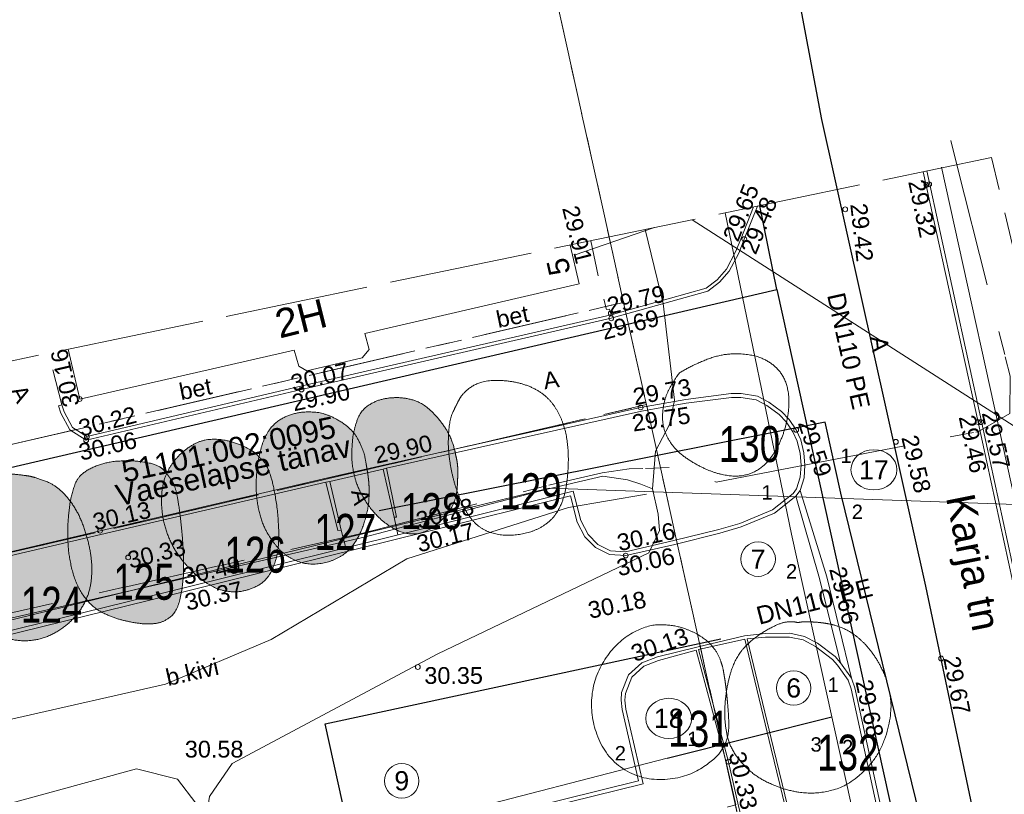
# Model space of a CAD drawing. Header units: metres. Extents: x 738076 to 738809, y 6589688 to 6590318.
# Tile 165 of 187: x 738468 to 738509, y 6590084 to 6590117. Entities that reach past the tile are written whole.
import ezdxf

# ---------------------------------------------------------------- set-up
doc = ezdxf.new("R2010")
doc.units = ezdxf.units.M
for name, pattern in [('ASFBET', [2.5, 1.5, -1]), ('EP_KBL', [18, 8, -2, 1, 0, 4, 0, 1, -2]), ('KATASTRIPIIR', [7, 4, -1, 1, -1]), ('TOOPIIR', [7, 6, -1])]:
    doc.linetypes.add(name, pattern=pattern)
for name, color, linetype, lineweight in [('_DE (2D)', 7, 'Continuous', 5), ('_GE (2D)', 7, 'Continuous', 5), ('None', 7, 'Continuous', 5)]:
    doc.layers.add(name, color=color, linetype=linetype, lineweight=lineweight)
for name, color, linetype, lineweight, true_color in [('DE-MA dendro Puittaim II', 7, 'Continuous', 18, 0x7fbfff), ('DE-MA dendro Puittaim III', 7, 'Continuous', 18, 0x33cc00), ('DE-MA dendro Puittaim IV', 30, 'Continuous', 18, 0xff7f00), ('DE-MA dendro Puunumber', 250, 'Continuous', 5, 0x333333), ('GE-HOONE', 7, 'Continuous', 5, 0x888888), ('GE-KAEVUNR', 7, 'Continuous', 5, 0x888888), ('GE-korgus-EH2000', 7, 'Continuous', 5, 0x888888), ('GE-KPKAABEL', 7, 'Continuous', 5, 0x888888), ('GE-KTRASS', 7, 'Continuous', 5, 0x888888), ('GE-Level 54', 7, 'Continuous', 5, 0x888888), ('GE-MOOTPIIR', 7, 'Continuous', 5, 0x888888), ('GE-MPKAABEL', 7, 'Continuous', 5, 0x888888), ('GE-MPOHULIIN', 7, 'Continuous', 5, 0x888888), ('GE-PIIR', 7, 'Continuous', 18, 0xcc6600), ('GE-SIOHULIIN', 7, 'Continuous', 5, 0x888888), ('GE-SITRASS', 7, 'Continuous', 5, 0x888888), ('GE-TEE', 7, 'Continuous', 5, 0x888888), ('GE-TORUNR', 7, 'Continuous', 5, 0x888888), ('GE-VTRASS', 7, 'Continuous', 5, 0x888888)]:
    doc.layers.add(name, color=color, linetype=linetype, lineweight=lineweight, true_color=true_color)
doc.styles.add('Arial', font='Arial')
doc.styles.add('Swis721 LtCn BT', font='Swis721 LtCn BT')
doc.linetypes.add('-K-', pattern='A,10,-0.8,-1.308668,["K",Arial,S=1.4,R=0,X=-1.308668,Y=-0.7],-0.891332,10,-3', length=26)
doc.linetypes.add('-S-', pattern='A,10,-0.8,-1.308668,["S",Arial,S=1.4,R=0,X=-1.308668,Y=-0.7],-0.891332,10,-3', length=26)
doc.linetypes.add('-V-', pattern='A,10,-0.8,-1.308668,["V",Arial,S=1.4,R=0,X=-1.308668,Y=-0.7],-0.891332,10,-3', length=26)
doc.linetypes.add('MP_KBL', pattern='A,0,[1,MP_KBL.shx,S=1,R=0,X=0,Y=-0.5],-18.999', length=18.999)

# ---------------------------------------------------------------- blocks, each defined once
blk = doc.blocks.new('dendro')
at = {"layer": 'DE-MA dendro Puittaim II', "linetype": 'Continuous', "lineweight": 0, "true_color": 0xa6caf0, "transparency": 33554508}
blk.add_hatch(color=151, dxfattribs=at).paths.add_polyline_path([(36.797, 67.957), (36.709, 67.97), (36.62, 67.983), (36.529, 67.996), (36.437, 68.008), (36.343, 68.018), (36.248, 68.029), (36.152, 68.038), (36.054, 68.047), (35.957, 68.054), (35.861, 68.057), (35.767, 68.056), (35.675, 68.052), (35.584, 68.044), (35.496, 68.032), (35.409, 68.016), (35.323, 67.997), (35.239, 67.974), (35.157, 67.948), (35.075, 67.917), (34.993, 67.884), (34.913, 67.846), (34.834, 67.805), (34.756, 67.76), (34.679, 67.711), (34.601, 67.657), (34.523, 67.593), (34.444, 67.52), (34.364, 67.439), (34.282, 67.349), (34.2, 67.25), (34.117, 67.142), (34.033, 67.025), (33.952, 66.902), (33.878, 66.775), (33.81, 66.646), (33.75, 66.512), (33.697, 66.375), (33.651, 66.235), (33.612, 66.092), (33.58, 65.944), (33.554, 65.795), (33.535, 65.646), (33.523, 65.496), (33.517, 65.346), (33.518, 65.195), (33.526, 65.044), (33.54, 64.892), (33.56, 64.74), (33.586, 64.587), (33.614, 64.432), (33.645, 64.276), (33.68, 64.117), (33.717, 63.957), (33.757, 63.796), (33.8, 63.632), (33.846, 63.467), (33.897, 63.303), (33.953, 63.142), (34.016, 62.985), (34.084, 62.83), (34.158, 62.68), (34.238, 62.533), (34.324, 62.389), (34.416, 62.248), (34.514, 62.113), (34.619, 61.986), (34.73, 61.866), (34.848, 61.755), (34.972, 61.651), (35.102, 61.554), (35.239, 61.465), (35.382, 61.384), (35.53, 61.312), (35.679, 61.25), (35.831, 61.198), (35.984, 61.156), (36.14, 61.124), (36.297, 61.102), (36.456, 61.089), (36.617, 61.087), (36.779, 61.095), (36.938, 61.113), (37.095, 61.14), (37.25, 61.178), (37.403, 61.226), (37.554, 61.283), (37.704, 61.35), (37.851, 61.428), (37.994, 61.513), (38.131, 61.605), (38.262, 61.702), (38.386, 61.806), (38.505, 61.915), (38.618, 62.031), (38.724, 62.153), (38.824, 62.281), (38.917, 62.413), (39.001, 62.548), (39.077, 62.687), (39.143, 62.828), (39.2, 62.972), (39.249, 63.119), (39.289, 63.269), (39.32, 63.422), (39.344, 63.577), (39.361, 63.733), (39.371, 63.89), (39.375, 64.048), (39.372, 64.207), (39.363, 64.367), (39.348, 64.529), (39.326, 64.691), (39.299, 64.853), (39.267, 65.015), (39.231, 65.175), (39.191, 65.335), (39.147, 65.494), (39.099, 65.652), (39.046, 65.809), (38.989, 65.965), (38.927, 66.119), (38.861, 66.268), (38.789, 66.412), (38.712, 66.551), (38.631, 66.686), (38.544, 66.816), (38.453, 66.942), (38.357, 67.063), (38.257, 67.177), (38.157, 67.282), (38.055, 67.377), (37.953, 67.463), (37.849, 67.539), (37.745, 67.606), (37.639, 67.663), (37.533, 67.712), (37.427, 67.753), (37.326, 67.792), (37.228, 67.827), (37.135, 67.86), (37.045, 67.889), (36.958, 67.915), (36.876, 67.937)])
at = {"layer": 'DE-MA dendro Puittaim III', "linetype": 'Continuous', "lineweight": 0, "true_color": 0xb1d9af, "transparency": 33554508}
for points in [[(54.565, 68.828), (54.555, 68.888), (54.542, 68.952), (54.527, 69.02), (54.508, 69.091), (54.487, 69.167), (54.463, 69.246), (54.437, 69.33), (54.407, 69.417), (54.374, 69.506), (54.335, 69.597), (54.291, 69.689), (54.242, 69.782), (54.188, 69.876), (54.129, 69.971), (54.064, 70.067), (53.995, 70.165), (53.922, 70.26), (53.849, 70.351), (53.775, 70.438), (53.701, 70.52), (53.626, 70.598), (53.55, 70.672), (53.474, 70.741), (53.397, 70.805), (53.32, 70.865), (53.242, 70.919), (53.164, 70.969), (53.085, 71.014), (53.005, 71.054), (52.924, 71.089), (52.843, 71.119), (52.761, 71.144), (52.679, 71.165), (52.598, 71.184), (52.517, 71.2), (52.436, 71.213), (52.355, 71.223), (52.275, 71.231), (52.195, 71.236), (52.116, 71.238), (52.037, 71.238), (51.958, 71.235), (51.879, 71.23), (51.8, 71.223), (51.722, 71.212), (51.644, 71.2), (51.566, 71.185), (51.488, 71.168), (51.411, 71.147), (51.334, 71.122), (51.257, 71.093), (51.181, 71.06), (51.105, 71.022), (51.029, 70.98), (50.954, 70.934), (50.879, 70.884), (50.807, 70.828), (50.739, 70.765), (50.677, 70.696), (50.618, 70.619), (50.565, 70.536), (50.517, 70.445), (50.473, 70.348), (50.434, 70.244), (50.399, 70.137), (50.368, 70.032), (50.34, 69.929), (50.316, 69.827), (50.296, 69.726), (50.279, 69.627), (50.265, 69.53), (50.255, 69.434), (50.248, 69.339), (50.241, 69.245), (50.236, 69.152), (50.233, 69.059), (50.23, 68.966), (50.229, 68.874), (50.229, 68.783), (50.231, 68.692), (50.235, 68.6), (50.243, 68.503), (50.255, 68.403), (50.271, 68.298), (50.29, 68.189), (50.314, 68.076), (50.341, 67.959), (50.373, 67.838), (50.41, 67.714), (50.454, 67.589), (50.505, 67.463), (50.563, 67.336), (50.629, 67.208), (50.701, 67.079), (50.781, 66.948), (50.868, 66.817), (50.96, 66.688), (51.055, 66.566), (51.153, 66.449), (51.253, 66.339), (51.356, 66.236), (51.463, 66.138), (51.572, 66.047), (51.683, 65.962), (51.795, 65.885), (51.904, 65.815), (52.009, 65.754), (52.112, 65.702), (52.211, 65.657), (52.307, 65.621), (52.4, 65.593), (52.491, 65.574), (52.578, 65.56), (52.663, 65.552), (52.746, 65.548), (52.827, 65.548), (52.906, 65.553), (52.982, 65.563), (53.056, 65.577), (53.128, 65.596), (53.199, 65.619), (53.269, 65.644), (53.337, 65.674), (53.406, 65.706), (53.473, 65.741), (53.539, 65.78), (53.605, 65.822), (53.67, 65.867), (53.733, 65.915), (53.795, 65.964), (53.855, 66.014), (53.913, 66.065), (53.969, 66.118), (54.024, 66.173), (54.077, 66.229), (54.127, 66.286), (54.176, 66.344), (54.222, 66.401), (54.264, 66.459), (54.304, 66.516), (54.342, 66.572), (54.376, 66.629), (54.408, 66.685), (54.436, 66.74), (54.463, 66.796), (54.487, 66.85), (54.509, 66.905), (54.528, 66.958), (54.546, 67.011), (54.561, 67.063), (54.574, 67.115), (54.586, 67.166), (54.595, 67.217), (54.603, 67.267), (54.611, 67.316), (54.617, 67.366), (54.623, 67.414), (54.627, 67.462), (54.63, 67.51), (54.633, 67.557), (54.635, 67.605), (54.637, 67.653), (54.639, 67.702), (54.641, 67.753), (54.643, 67.804), (54.645, 67.856), (54.647, 67.909), (54.65, 67.962), (54.652, 68.017), (54.653, 68.071), (54.653, 68.126), (54.653, 68.181), (54.651, 68.236), (54.649, 68.291), (54.646, 68.346), (54.642, 68.402), (54.637, 68.457), (54.63, 68.512), (54.622, 68.566), (54.613, 68.619), (54.603, 68.672), (54.592, 68.725), (54.579, 68.776)], [(50.949, 67.455), (50.947, 67.504), (50.945, 67.553), (50.942, 67.602), (50.939, 67.65), (50.935, 67.699), (50.931, 67.747), (50.926, 67.796), (50.921, 67.844), (50.915, 67.89), (50.91, 67.934), (50.905, 67.974), (50.9, 68.01), (50.896, 68.044), (50.891, 68.074), (50.887, 68.101), (50.884, 68.124), (50.88, 68.145), (50.877, 68.165), (50.874, 68.182), (50.871, 68.197), (50.869, 68.211), (50.867, 68.223), (50.865, 68.233), (50.864, 68.242), (50.863, 68.249), (50.862, 68.257), (50.861, 68.264), (50.859, 68.272), (50.858, 68.28), (50.857, 68.288), (50.855, 68.296), (50.854, 68.305), (50.853, 68.314), (50.851, 68.325), (50.849, 68.338), (50.846, 68.353), (50.843, 68.37), (50.84, 68.388), (50.837, 68.408), (50.833, 68.43), (50.829, 68.455), (50.823, 68.486), (50.817, 68.522), (50.809, 68.563), (50.8, 68.609), (50.791, 68.66), (50.78, 68.716), (50.769, 68.778), (50.754, 68.845), (50.733, 68.918), (50.707, 68.997), (50.675, 69.082), (50.638, 69.173), (50.595, 69.27), (50.546, 69.373), (50.492, 69.482), (50.43, 69.593), (50.359, 69.699), (50.277, 69.802), (50.186, 69.901), (50.084, 69.996), (49.973, 70.088), (49.852, 70.176), (49.721, 70.26), (49.586, 70.338), (49.454, 70.406), (49.324, 70.466), (49.197, 70.516), (49.071, 70.558), (48.949, 70.591), (48.828, 70.614), (48.71, 70.628), (48.595, 70.636), (48.483, 70.64), (48.374, 70.641), (48.269, 70.637), (48.167, 70.629), (48.068, 70.618), (47.973, 70.602), (47.881, 70.583), (47.792, 70.561), (47.705, 70.535), (47.62, 70.506), (47.538, 70.474), (47.458, 70.439), (47.381, 70.401), (47.306, 70.359), (47.233, 70.315), (47.163, 70.268), (47.096, 70.218), (47.034, 70.166), (46.974, 70.112), (46.918, 70.055), (46.865, 69.995), (46.816, 69.933), (46.771, 69.869), (46.728, 69.802), (46.688, 69.735), (46.65, 69.666), (46.614, 69.596), (46.581, 69.525), (46.55, 69.452), (46.522, 69.378), (46.496, 69.303), (46.471, 69.227), (46.448, 69.148), (46.425, 69.066), (46.403, 68.983), (46.382, 68.897), (46.362, 68.808), (46.343, 68.718), (46.325, 68.625), (46.308, 68.528), (46.292, 68.427), (46.278, 68.321), (46.266, 68.21), (46.256, 68.095), (46.247, 67.974), (46.24, 67.849), (46.234, 67.719), (46.231, 67.585), (46.233, 67.45), (46.239, 67.312), (46.25, 67.173), (46.264, 67.032), (46.284, 66.889), (46.307, 66.744), (46.335, 66.598), (46.367, 66.453), (46.403, 66.313), (46.443, 66.178), (46.488, 66.047), (46.537, 65.922), (46.589, 65.802), (46.647, 65.687), (46.708, 65.577), (46.772, 65.472), (46.837, 65.371), (46.903, 65.274), (46.971, 65.182), (47.04, 65.095), (47.11, 65.012), (47.181, 64.933), (47.253, 64.859), (47.328, 64.789), (47.404, 64.724), (47.484, 64.663), (47.566, 64.606), (47.65, 64.553), (47.737, 64.505), (47.827, 64.461), (47.919, 64.421), (48.013, 64.386), (48.108, 64.357), (48.205, 64.333), (48.303, 64.314), (48.403, 64.3), (48.504, 64.292), (48.607, 64.29), (48.71, 64.292), (48.814, 64.3), (48.917, 64.312), (49.018, 64.329), (49.118, 64.35), (49.217, 64.375), (49.314, 64.405), (49.411, 64.439), (49.506, 64.478), (49.598, 64.521), (49.687, 64.568), (49.772, 64.618), (49.854, 64.672), (49.931, 64.73), (50.005, 64.791), (50.076, 64.856), (50.142, 64.925), (50.206, 64.996), (50.266, 65.069), (50.323, 65.144), (50.376, 65.221), (50.426, 65.299), (50.474, 65.379), (50.517, 65.46), (50.558, 65.544), (50.596, 65.629), (50.633, 65.715), (50.668, 65.804), (50.701, 65.895), (50.733, 65.987), (50.763, 66.081), (50.792, 66.177), (50.818, 66.274), (50.843, 66.372), (50.865, 66.466), (50.884, 66.556), (50.9, 66.644), (50.914, 66.729), (50.925, 66.81), (50.933, 66.889), (50.939, 66.964), (50.942, 67.037), (50.945, 67.106), (50.948, 67.172), (50.949, 67.235), (50.95, 67.294), (50.951, 67.351), (50.95, 67.405), (50.949, 67.455)], [(46.346, 68.76), (46.336, 68.777), (46.323, 68.795), (46.307, 68.814), (46.288, 68.835), (46.266, 68.857), (46.241, 68.882), (46.212, 68.907), (46.181, 68.934), (46.145, 68.963), (46.103, 68.993), (46.055, 69.024), (46.002, 69.056), (45.942, 69.089), (45.877, 69.123), (45.806, 69.159), (45.729, 69.196), (45.648, 69.232), (45.566, 69.267), (45.482, 69.3), (45.396, 69.33), (45.309, 69.359), (45.221, 69.387), (45.13, 69.412), (45.038, 69.435), (44.945, 69.456), (44.85, 69.473), (44.754, 69.485), (44.656, 69.494), (44.558, 69.499), (44.457, 69.5), (44.356, 69.496), (44.253, 69.489), (44.149, 69.476), (44.045, 69.454), (43.94, 69.424), (43.835, 69.386), (43.729, 69.34), (43.623, 69.286), (43.517, 69.223), (43.409, 69.152), (43.305, 69.075), (43.204, 68.995), (43.109, 68.911), (43.019, 68.824), (42.933, 68.734), (42.852, 68.64), (42.776, 68.543), (42.705, 68.442), (42.639, 68.339), (42.579, 68.233), (42.524, 68.126), (42.475, 68.017), (42.432, 67.905), (42.395, 67.791), (42.363, 67.676), (42.338, 67.558), (42.317, 67.438), (42.301, 67.314), (42.29, 67.186), (42.284, 67.055), (42.283, 66.921), (42.286, 66.783), (42.295, 66.641), (42.308, 66.496), (42.326, 66.35), (42.349, 66.205), (42.378, 66.062), (42.412, 65.921), (42.451, 65.78), (42.496, 65.642), (42.545, 65.505), (42.6, 65.369), (42.66, 65.236), (42.724, 65.105), (42.793, 64.978), (42.865, 64.854), (42.942, 64.733), (43.024, 64.615), (43.109, 64.5), (43.199, 64.388), (43.291, 64.28), (43.385, 64.176), (43.479, 64.077), (43.574, 63.982), (43.669, 63.891), (43.766, 63.805), (43.863, 63.723), (43.961, 63.645), (44.059, 63.573), (44.154, 63.507), (44.247, 63.447), (44.338, 63.393), (44.427, 63.345), (44.514, 63.303), (44.599, 63.268), (44.681, 63.238), (44.763, 63.213), (44.846, 63.192), (44.93, 63.173), (45.016, 63.158), (45.102, 63.146), (45.19, 63.137), (45.278, 63.132), (45.368, 63.129), (45.46, 63.132), (45.556, 63.141), (45.657, 63.158), (45.761, 63.182), (45.869, 63.212), (45.982, 63.25), (46.098, 63.295), (46.218, 63.346), (46.337, 63.407), (46.448, 63.48), (46.551, 63.565), (46.646, 63.661), (46.734, 63.77), (46.814, 63.89), (46.886, 64.023), (46.951, 64.167), (47.007, 64.32), (47.056, 64.478), (47.096, 64.642), (47.129, 64.812), (47.153, 64.987), (47.17, 65.168), (47.178, 65.355), (47.178, 65.547), (47.173, 65.74), (47.165, 65.928), (47.155, 66.111), (47.141, 66.29), (47.125, 66.465), (47.106, 66.634), (47.084, 66.8), (47.06, 66.96), (47.034, 67.113), (47.008, 67.257), (46.983, 67.39), (46.957, 67.513), (46.932, 67.626), (46.908, 67.729), (46.883, 67.822), (46.858, 67.904), (46.834, 67.98), (46.81, 68.052), (46.785, 68.12), (46.76, 68.185), (46.735, 68.245), (46.71, 68.301), (46.685, 68.354), (46.66, 68.402), (46.635, 68.447), (46.611, 68.488), (46.587, 68.525), (46.563, 68.559), (46.54, 68.589), (46.518, 68.615), (46.496, 68.637), (46.474, 68.656), (46.454, 68.673), (46.435, 68.688), (46.417, 68.703), (46.4, 68.716), (46.384, 68.729), (46.37, 68.74), (46.357, 68.751)]]:
    blk.add_hatch(color=9, dxfattribs=at).paths.add_polyline_path(points)
at = {"layer": 'DE-MA dendro Puittaim IV', "linetype": 'Continuous', "lineweight": 0, "true_color": 0xffffcc, "transparency": 33554508}
blk.add_hatch(color=7, dxfattribs=at).paths.add_polyline_path([(42.62, 67.904), (42.603, 67.926), (42.587, 67.948), (42.57, 67.971), (42.552, 67.994), (42.534, 68.018), (42.516, 68.042), (42.497, 68.068), (42.478, 68.093), (42.459, 68.119), (42.438, 68.145), (42.416, 68.17), (42.393, 68.194), (42.369, 68.219), (42.344, 68.243), (42.318, 68.266), (42.291, 68.29), (42.262, 68.312), (42.231, 68.334), (42.197, 68.355), (42.16, 68.375), (42.121, 68.395), (42.079, 68.413), (42.035, 68.431), (41.988, 68.448), (41.938, 68.464), (41.882, 68.48), (41.822, 68.495), (41.756, 68.51), (41.686, 68.525), (41.611, 68.539), (41.531, 68.552), (41.446, 68.565), (41.355, 68.577), (41.257, 68.586), (41.151, 68.592), (41.037, 68.597), (40.915, 68.598), (40.786, 68.598), (40.65, 68.595), (40.506, 68.589), (40.358, 68.579), (40.212, 68.561), (40.067, 68.536), (39.924, 68.504), (39.782, 68.464), (39.641, 68.418), (39.502, 68.364), (39.364, 68.302), (39.233, 68.234), (39.114, 68.159), (39.007, 68.078), (38.912, 67.991), (38.83, 67.896), (38.759, 67.796), (38.701, 67.689), (38.656, 67.575), (38.618, 67.46), (38.583, 67.348), (38.552, 67.24), (38.525, 67.134), (38.501, 67.032), (38.481, 66.934), (38.465, 66.838), (38.452, 66.746), (38.441, 66.656), (38.43, 66.565), (38.421, 66.475), (38.411, 66.385), (38.403, 66.296), (38.395, 66.206), (38.387, 66.117), (38.381, 66.027), (38.375, 65.936), (38.371, 65.839), (38.368, 65.738), (38.367, 65.633), (38.368, 65.522), (38.37, 65.406), (38.374, 65.286), (38.379, 65.161), (38.387, 65.032), (38.399, 64.9), (38.415, 64.764), (38.435, 64.625), (38.459, 64.483), (38.486, 64.337), (38.518, 64.188), (38.554, 64.036), (38.594, 63.884), (38.641, 63.736), (38.694, 63.593), (38.753, 63.453), (38.818, 63.318), (38.889, 63.188), (38.967, 63.061), (39.05, 62.939), (39.139, 62.823), (39.231, 62.715), (39.328, 62.615), (39.429, 62.523), (39.535, 62.439), (39.644, 62.364), (39.758, 62.296), (39.875, 62.236), (39.994, 62.183), (40.11, 62.133), (40.223, 62.088), (40.333, 62.047), (40.441, 62.01), (40.547, 61.977), (40.649, 61.949), (40.749, 61.924), (40.846, 61.903), (40.942, 61.883), (41.035, 61.866), (41.126, 61.849), (41.215, 61.835), (41.302, 61.822), (41.386, 61.812), (41.469, 61.802), (41.55, 61.796), (41.63, 61.791), (41.709, 61.79), (41.788, 61.79), (41.865, 61.794), (41.942, 61.8), (42.018, 61.809), (42.093, 61.821), (42.167, 61.836), (42.241, 61.858), (42.315, 61.885), (42.388, 61.917), (42.461, 61.956), (42.534, 61.999), (42.606, 62.049), (42.678, 62.104), (42.747, 62.169), (42.811, 62.246), (42.87, 62.336), (42.925, 62.439), (42.974, 62.554), (43.017, 62.682), (43.056, 62.823), (43.09, 62.977), (43.119, 63.137), (43.144, 63.297), (43.165, 63.457), (43.182, 63.616), (43.194, 63.776), (43.202, 63.935), (43.206, 64.095), (43.206, 64.254), (43.204, 64.411), (43.2, 64.564), (43.195, 64.711), (43.189, 64.855), (43.183, 64.993), (43.175, 65.127), (43.166, 65.257), (43.157, 65.382), (43.146, 65.503), (43.136, 65.622), (43.125, 65.738), (43.113, 65.851), (43.102, 65.962), (43.09, 66.071), (43.077, 66.176), (43.065, 66.28), (43.052, 66.379), (43.039, 66.475), (43.027, 66.567), (43.015, 66.654), (43.003, 66.737), (42.992, 66.816), (42.98, 66.891), (42.969, 66.961), (42.958, 67.028), (42.946, 67.093), (42.934, 67.154), (42.922, 67.213), (42.909, 67.269), (42.896, 67.323), (42.882, 67.373), (42.869, 67.421), (42.854, 67.466), (42.84, 67.509), (42.825, 67.55), (42.809, 67.588), (42.794, 67.624), (42.778, 67.658), (42.762, 67.689), (42.745, 67.718), (42.728, 67.745), (42.712, 67.771), (42.696, 67.796), (42.68, 67.82), (42.664, 67.843), (42.649, 67.864), (42.634, 67.885)])
at = {"layer": 'DE-MA dendro Puittaim II'}
blk.add_open_spline([(36.797, 67.957), (36.447, 68.013), (35.661, 68.081), (34.986, 67.913), (34.371, 67.51), (33.694, 66.54), (33.465, 65.349), (33.656, 64.131), (34.037, 62.803), (34.796, 61.693), (35.969, 61.076), (37.266, 61.099), (38.435, 61.757), (39.214, 62.804), (39.427, 64.04), (39.225, 65.342), (38.752, 66.588), (37.961, 67.538), (37.104, 67.885), (36.797, 67.957)], degree=2, dxfattribs=at)
at = {"layer": 'DE-MA dendro Puittaim III'}
for points in [[(54.611, 70.967), (54.582, 70.904), (54.564, 70.872), (54.561, 70.868), (54.357, 70.448), (54.261, 69.808), (54.249, 69.026), (54.421, 67.944), (54.726, 67.017), (55.089, 66.292), (55.636, 65.736), (56.407, 65.483), (57.267, 65.502), (58.076, 65.758), (58.726, 66.273), (59.105, 67.08), (59.256, 68.047), (59.274, 68.982), (59.162, 69.833), (58.875, 70.623), (58.372, 71.305), (57.581, 71.771), (56.589, 71.974), (55.731, 71.936), (55.194, 71.704), (54.797, 71.326), (54.641, 71.031), (54.611, 70.967)], [(54.565, 68.828), (54.531, 69.061), (54.284, 69.773), (53.705, 70.556), (53.09, 71.054), (52.433, 71.235), (51.799, 71.242), (51.178, 71.093), (50.58, 70.674), (50.288, 69.814), (50.222, 69.054), (50.24, 68.331), (50.506, 67.345), (51.23, 66.289), (52.136, 65.635), (52.845, 65.512), (53.412, 65.68), (53.928, 66.054), (54.327, 66.518), (54.546, 66.963), (54.625, 67.369), (54.64, 67.745), (54.66, 68.18), (54.624, 68.624), (54.565, 68.828)], [(50.949, 67.455), (50.943, 67.651), (50.898, 68.037), (50.869, 68.212), (50.859, 68.271), (50.849, 68.339), (50.817, 68.521), (50.72, 69.034), (50.264, 69.931), (49.178, 70.589), (48.243, 70.668), (47.519, 70.499), (46.946, 70.131), (46.595, 69.606), (46.396, 69.001), (46.253, 68.249), (46.215, 67.188), (46.454, 66.007), (46.961, 65.147), (47.545, 64.572), (48.292, 64.271), (49.128, 64.314), (49.883, 64.643), (50.402, 65.207), (50.714, 65.88), (50.922, 66.669), (50.955, 67.26), (50.949, 67.455)], [(46.346, 68.76), (46.313, 68.822), (46.048, 69.046), (45.409, 69.345), (44.667, 69.526), (43.839, 69.452), (42.98, 68.851), (42.429, 68.033), (42.246, 67.083), (42.37, 65.909), (42.831, 64.829), (43.567, 63.947), (44.355, 63.344), (45.007, 63.132), (45.729, 63.126), (46.708, 63.567), (47.193, 64.767), (47.164, 66.327), (46.956, 67.593), (46.761, 68.216), (46.559, 68.588), (46.39, 68.724), (46.346, 68.76)], [(65.779, 59.597), (65.814, 59.388), (65.872, 58.918), (65.892, 58.697), (65.904, 58.584), (65.939, 58.19), (65.966, 57.731), (65.961, 57.278), (65.834, 56.776), (65.395, 56.129), (64.148, 55.347), (62.363, 55.251), (60.879, 56.161), (60.174, 57.846), (60.315, 59.557), (61.243, 61.011), (62.562, 61.766), (63.629, 61.754), (64.444, 61.494), (65.105, 61.072), (65.504, 60.57), (65.699, 60.053), (65.762, 59.701), (65.779, 59.597)]]:
    blk.add_open_spline(points, degree=2, dxfattribs=at)
at = {"layer": 'DE-MA dendro Puittaim IV'}
for points in [[(63.907, 72.272), (63.69, 71.998), (63.232, 71.122), (63.17, 69.97), (63.725, 69.029), (64.696, 68.37), (65.703, 67.982), (66.65, 67.946), (67.467, 68.364), (68.082, 69.251), (68.444, 70.36), (68.497, 71.456), (68.184, 72.292), (67.567, 72.818), (66.764, 73.069), (65.657, 73.066), (64.425, 72.59), (63.907, 72.272)], [(42.62, 67.904), (42.556, 67.989), (42.401, 68.197), (42.181, 68.382), (41.795, 68.514), (41.098, 68.616), (39.914, 68.562), (38.814, 68.042), (38.497, 67.108), (38.407, 66.384), (38.355, 65.671), (38.403, 64.652), (38.704, 63.419), (39.396, 62.459), (40.355, 62.013), (41.143, 61.836), (41.795, 61.769), (42.391, 61.872), (42.965, 62.337), (43.215, 63.617), (43.197, 64.891), (43.116, 65.872), (43.013, 66.687), (42.925, 67.235), (42.812, 67.607), (42.677, 67.829), (42.62, 67.904)], [(69.871, 61.836), (69.633, 61.867), (69.096, 61.887), (68.894, 61.854), (68.812, 61.852), (68.655, 61.889), (68.212, 61.864), (67.539, 61.543), (66.953, 61.148), (66.466, 60.664), (66.147, 60.106), (65.944, 59.438), (65.808, 58.623), (65.78, 57.717), (65.999, 56.608), (66.871, 55.552), (67.947, 54.985), (68.917, 54.733), (69.902, 54.727), (71.034, 55.088), (72.261, 56.288), (72.798, 58.024), (72.634, 59.298), (72.211, 60.243), (71.623, 61.016), (70.991, 61.508), (70.388, 61.748), (69.989, 61.82), (69.871, 61.836)]]:
    blk.add_open_spline(points, degree=2, dxfattribs=at)
at = {"layer": 'DE-MA dendro Puunumber', "char_height": 1.5, "attachment_point": 1, "line_spacing_factor": 1.004016, "style": 'Swis721 LtCn BT'}
for s, insert in [('130', (65.546, 70.05)), ('129', (56.419, 68.079)), ('128', (52.269, 67.25)), ('127', (48.673, 66.381)), ('126', (44.907, 65.43)), ('125', (40.27, 64.302)), ('124', (36.406, 63.341)), ('131', (63.436, 58.164)), ('132', (69.652, 57.168))]:
    blk.add_mtext(s, dxfattribs=dict(at, insert=insert))
blk = doc.blocks.new('DE (2D)')
at = {"layer": 'None', "color": 7, "transparency": 33554687}
blk.add_blockref('dendro', (-2153983.951, -6234715.121), dxfattribs=at)
blk = doc.blocks.new('GE')
at = {"layer": 'GE-HOONE', "linetype": 'Continuous'}
for p, q in [((79.484, 102.605), (79.108, 104.218)), ((79.484, 102.605), (70.542, 100.523)), ((70.542, 100.523), (70.729, 99.852)), ((58.639, 97.79), (58.154, 99.872)), ((58.639, 97.79), (67.595, 99.828)), ((67.595, 99.828), (67.782, 99.157))]:
    blk.add_line(p, q, dxfattribs=at)
at = {"layer": 'GE-HOONE', "linetype": 'Continuous', "flags": 128}
blk.add_lwpolyline([(70.729, 99.852), (70.433, 99.507), (68.123, 98.969), (67.782, 99.157)], dxfattribs=at)
at = {"layer": 'GE-KAEVUNR', "linetype": 'Continuous'}
for centre, major_axis, ratio in [((91.793, 94.834), (0.96, 0), 0.875), ((86.959, 91.107), (0.72, 0), 1), ((88.442, 85.724), (0.72, 0), 1), ((83.228, 84.457), (0.96, 0), 0.875), ((72.082, 81.849), (0.72, 0), 1)]:
    blk.add_ellipse(centre, major_axis=major_axis, ratio=ratio, dxfattribs=at)
at = {"layer": 'GE-korgus-EH2000', "linetype": 'Continuous'}
for centre in [(93.977, 106.724), (94.104, 106.754), (90.593, 105.709), (86.383, 104.467), (80.81, 101.367), (80.828, 101.159), (67.898, 98.185), (58.639, 97.79), (82.056, 97.44), (88.549, 96.5), (96.139, 96.826), (96.265, 96.825), (58.938, 96.207), (58.909, 96.073), (92.708, 96.004), (59.49, 92.29), (60.663, 91.178), (81.432, 91.255), (94.598, 86.958), (72.754, 86.604), (85.723, 82.649)]:
    blk.add_circle(centre, 0.1, dxfattribs=at)
at = {"layer": 'GE-KPKAABEL', "linetype": 'EP_KBL', "flags": 128}
blk.add_lwpolyline([(-69.948, -17.376), (-57.468, -7.887), (-54.641, -5.508), (-54.758, -3.617), (-54.306, 2.374), (-52.623, 15.021), (-52.071, 16.938), (-49.142, 17.772), (-44.82, 19.553), (-40.104, 41.036), (-39.497, 50.907), (-38.821, 54.333), (-31.58, 56.284), (-22.152, 59.361), (-18.733, 63.007), (-13.21, 65.708), (-6.347, 67.787), (-2.01, 68.779), (6.438, 72.03), (16.228, 75.417), (24.949, 77.713), (30.406, 79.244), (42.238, 81.372), (43.117, 82.284), (44.161, 85.343), (45.179, 86.27), (46.137, 86.678), (70.464, 92.191), (78.115, 94.168), (80.447, 94.706), (81.577, 94.87), (83.398, 94.933), (85.212, 94.323), (96.165, 96.435), (97.461, 97.183), (97.482, 98.742), (95.256, 107.567), (95, 108.584)], dxfattribs=at)
at = {"layer": 'GE-KTRASS', "linetype": '-K-', "lineweight": 15}
for p, q in [((88.352, 92.144), (85.589, 105.562)), ((90.032, 84.52), (88.352, 92.144)), ((98.989, 44.33), (90.032, 84.52)), ((72.69, 80.098), (83.164, 82.798))]:
    blk.add_line(p, q, dxfattribs=at)
at = {"layer": 'GE-KTRASS', "linetype": '-K-', "lineweight": 30}
blk.add_line((83.164, 82.798), (90.032, 84.52), dxfattribs=at)
at = {"layer": 'GE-MOOTPIIR', "linetype": 'TOOPIIR', "flags": 128}
blk.add_lwpolyline([(-55.793, 72.46), (-71.92, -3.964), (-63.155, -63.562), (-14.426, -52.343), (60.597, -35.165), (49.783, 15.942), (113.73, 29.442), (108.435, 51.794), (105.477, 65.755), (103.487, 71.137), (103.016, 81.225), (96.706, 107.868), (49.378, 98.052), (-55.793, 72.46)], close=True, dxfattribs=at)
at = {"layer": 'GE-MPKAABEL', "linetype": 'MP_KBL', "flags": 128}
for points in [[(82.24, 104.868), (82.992, 101.779), (83.474, 97.745), (83.266, 96.733), (82.68, 95.617), (82.549, 94.04)], [(6.911, 70.217), (26.113, 75.454), (43.06, 78.379), (44.093, 79.278), (44.443, 85.234), (45.242, 85.983), (46.221, 86.45), (70.508, 92.022), (78.152, 94.028), (80.473, 94.568), (81.507, 94.415), (82.067, 94.233), (82.549, 94.04)], [(43.465, 81.624), (62.223, 85.892), (66.632, 87.757), (72.301, 91.124), (79.041, 93.259), (82.302, 93.822)], [(82.549, 94.04), (82.791, 92.977), (82.839, 92.295), (82.398, 91.363), (73.585, 87.155), (65.005, 82.572), (64.058, 81.203), (63.231, 75.744), (61.696, 66.198), (62.502, 62.705)], [(44.612, 78.558), (50.15, 79.393), (61.008, 82.355), (62.728, 81.926), (63.481, 80.914), (62.296, 71.368), (61.608, 66.201), (62.354, 62.668)]]:
    blk.add_lwpolyline(points, dxfattribs=at)
at = {"layer": 'GE-MPOHULIIN', "linetype": 'Continuous'}
for p, q in [((97.717, 93.38), (94.612, 107.473)), ((78.235, 94.069), (46.304, 86.238)), ((78.235, 94.069), (97.717, 93.38))]:
    blk.add_line(p, q, dxfattribs=at)
at = {"layer": 'GE-PIIR', "linetype": 'KATASTRIPIIR', "flags": 128}
for points in [[(85.135, 186.015), (99.405, 120.945), (114.375, 52.635), (115.045, 41.115), (125.525, -6.075), (106.505, -11.195), (94.785, 41.465), (82.295, 97.555), (81.345, 101.825), (71.145, 147.755), (63.525, 181.995), (85.135, 186.015)], [(71.145, 147.755), (81.345, 101.825), (53.775, 95.425), (49.475, 116.075), (50.085, 118.705), (46.625, 132.955), (45.965, 136.905), (49.135, 137.715), (48.055, 142.255), (71.145, 147.755)], [(81.345, 101.825), (82.295, 97.555), (-8.125, 76.545), (-36.125, 69.655), (-35.335, 75.315), (-14.045, 80.575), (-5.625, 82.675), (46.095, 94.675), (53.775, 95.425), (81.345, 101.825)], [(-8.125, 76.545), (82.295, 97.555), (94.785, 41.465), (4.335, 20.465), (3.025, 26.315), (-8.125, 76.545)]]:
    blk.add_lwpolyline(points, dxfattribs=at)
at = {"layer": 'GE-SIOHULIIN', "linetype": 'Continuous'}
blk.add_line((84.208, 105.276), (99.667, 95.366), dxfattribs=at)
at = {"layer": 'GE-SIOHULIIN', "linetype": 'Continuous', "flags": 128}
blk.add_lwpolyline([(79.278, 103.789), (79.278, 103.789), (82.635, 104.95)], dxfattribs=at)
at = {"layer": 'GE-SITRASS', "linetype": '-S-', "lineweight": 30}
blk.add_line((87.745, 102.365), (87.029, 105.859), dxfattribs=at)
at = {"layer": 'GE-SITRASS', "linetype": '-S-', "lineweight": 30, "flags": 128}
for points in [[(13.715, 87.215), (14.625, 85.945), (55.565, 94.885), (87.745, 102.365)], [(87.745, 102.365), (97.535, 57.975), (94.205, 53.175), (96.005, 38.665), (96.345, 38.055)]]:
    blk.add_lwpolyline(points, dxfattribs=at)
at = {"layer": 'GE-TEE', "linetype": 'ASFBET'}
for p, q in [((57.89, 97.55), (57.337, 99.719)), ((71.761, 92.854), (71.92, 92.12)), ((69.55, 92.32), (69.753, 91.582))]:
    blk.add_line(p, q, dxfattribs=at)
at = {"layer": 'GE-TEE', "linetype": 'Continuous'}
for p, q in [((57.757, 97.506), (57.89, 97.55)), ((71.301, 94.864), (71.761, 92.854)), ((71.869, 92.862), (71.453, 94.898)), ((68.917, 94.312), (69.415, 92.299)), ((69.55, 92.32), (69.084, 94.351)), ((71.761, 92.854), (71.869, 92.862)), ((69.415, 92.299), (69.55, 92.32))]:
    blk.add_line(p, q, dxfattribs=at)
at = {"layer": 'GE-TEE', "linetype": 'Continuous', "flags": 128}
for points in [[(94.003, 107.309), (96.286, 96.858), (98.281, 87.673), (100.347, 78.131), (103.107, 65.536), (104.159, 60.631), (104.716, 58.558), (105.465, 57.058), (106.191, 55.957), (107.23, 54.646), (108.451, 53.48), (109.929, 52.503)], [(93.856, 107.277), (96.139, 96.826), (98.134, 87.641), (100.2, 78.099), (102.96, 65.504), (104.013, 60.596), (104.575, 58.504), (105.335, 56.983), (106.069, 55.869), (107.119, 54.545), (108.357, 53.362), (109.846, 52.378)], [(86.932, 105.841), (86.383, 104.467), (86.148, 103.879), (85.756, 103.124), (85.346, 102.668), (84.854, 102.286), (80.828, 101.159), (67.898, 98.185), (58.909, 96.073), (58.226, 96.503), (57.858, 97.206), (57.757, 97.506)], [(86.768, 105.807), (86.243, 104.46), (86.021, 103.937), (85.64, 103.204), (85.25, 102.771), (84.79, 102.413), (80.825, 101.302), (67.866, 98.321), (58.934, 96.223), (58.333, 96.601), (57.987, 97.261), (57.89, 97.55)], [(79.124, 93.748), (79.411, 92.654), (79.729, 92.036), (80.175, 91.588), (80.75, 91.296), (81.432, 91.255), (83.478, 91.721), (85.366, 92.183), (86.256, 92.449), (87.649, 93.02), (88.534, 93.74), (88.711, 93.971), (88.879, 94.495), (88.91, 95.03), (88.873, 95.544), (88.745, 96.084), (88.549, 96.5), (88.256, 96.941), (87.938, 97.268), (87.404, 97.66), (86.928, 97.904), (86.249, 98.018), (85.836, 98.016), (83.938, 97.769), (82.056, 97.44), (71.252, 95.017), (68.998, 94.495), (59.49, 92.29), (47.55, 89.494)], [(47.586, 89.338), (59.526, 92.134), (68.917, 94.312), (69.084, 94.351), (71.301, 94.864), (71.453, 94.898), (82.087, 97.283), (83.962, 97.611), (85.847, 97.856), (86.236, 97.858), (86.877, 97.75), (87.32, 97.523), (87.833, 97.147), (88.131, 96.84), (88.409, 96.421), (88.593, 96.031), (88.714, 95.52), (88.75, 95.029), (88.72, 94.525), (88.567, 94.046), (88.418, 93.852), (87.566, 93.159), (86.203, 92.6), (85.324, 92.337), (83.441, 91.877), (81.419, 91.416), (80.793, 91.454), (80.27, 91.719), (79.86, 92.131), (79.561, 92.712), (79.239, 93.941), (73.063, 92.404), (63.282, 89.975), (52.522, 87.332)], [(53.654, 74.631), (58.941, 75.931), (62.229, 76.75), (63.205, 76.999), (66.687, 77.888), (67.656, 78.124), (70.937, 78.951), (82.164, 81.731), (81.436, 84.849), (81.402, 85.217), (81.421, 85.502), (81.683, 86.177), (82.192, 86.641), (82.801, 86.868), (84.378, 87.309), (85.626, 82.625), (86.024, 80.851), (79.732, 79.197), (75.347, 78.124), (75.855, 76.098), (74.509, 75.764), (74.007, 77.771), (71.215, 77.09), (71.215, 77.09)], [(79.124, 93.748), (73.102, 92.249), (63.32, 89.82), (52.561, 87.177)], [(70.898, 79.106), (81.972, 81.848), (81.278, 84.823), (81.241, 85.215), (81.263, 85.537), (81.547, 86.27), (82.107, 86.78), (82.754, 87.021), (84.457, 87.438), (86.392, 87.905), (87.26, 88.003), (88.288, 88.014), (88.893, 87.883), (89.437, 87.601), (90.172, 87.04), (90.396, 86.776), (90.86, 86.132), (90.871, 86.1), (90.996, 85.737), (93.022, 76.448)], [(88.534, 93.74), (89.525, 90.303), (90.396, 86.776)], [(88.711, 93.971), (89.834, 90.37), (90.86, 86.132)]]:
    blk.add_lwpolyline(points, dxfattribs=at)
at = {"layer": 'GE-TEE', "linetype": 'ASFBET', "flags": 128}
blk.add_lwpolyline([(79.978, 104.399), (80.304, 102.829), (80.63, 101.527), (80.762, 101.536), (80.825, 101.302)], dxfattribs=at)
at = {"layer": 'GE-TEE', "linetype": 'Continuous', "flags": 128}
for points in [[(94.025, 56.763), (93.49, 56.511), (92.335, 56.063), (91.579, 58.863), (89.423, 67.691), (86.139, 80.797), (85.723, 82.649), (84.475, 87.335), (86.409, 87.758), (87.509, 83.189), (88.943, 77.291), (91.239, 68.16), (93.608, 58.47)], [(94.118, 56.806), (94.309, 56.896), (95.479, 57.605), (95.812, 57.948), (96.116, 58.371), (96.515, 59.215), (96.492, 59.777), (95.561, 64.292), (92.866, 76.414), (90.842, 85.694), (90.716, 86.058), (90.27, 86.677), (90.061, 86.923), (89.351, 87.465), (88.838, 87.731), (88.272, 87.854), (87.27, 87.843), (86.506, 87.781), (87.606, 83.213), (89.04, 77.315), (91.336, 68.184), (93.705, 58.493)]]:
    blk.add_lwpolyline(points, close=True, dxfattribs=at)
at = {"layer": 'GE-VTRASS', "linetype": '-V-', "lineweight": 30}
blk.add_line((97.355, 65.558), (90.414, 93.864), dxfattribs=at)
at = {"layer": 'GE-VTRASS', "linetype": '-V-', "lineweight": 30, "flags": 128}
for points in [[(73.345, 196.198), (74.12, 191.656), (76.143, 181.403), (78.555, 169.662), (82.574, 146.889), (85.351, 132.118), (89.612, 109.452), (93.944, 89.98), (96.156, 79.467), (100.958, 56.837), (103.423, 44.603), (103.502, 44.211)], [(90.414, 93.864), (89.759, 96.826), (71.146, 93.121)], [(73.052, 65.351), (68.888, 84.229), (85.407, 87.782)]]:
    blk.add_lwpolyline(points, dxfattribs=at)
at = {"layer": 'GE-HOONE', "line_spacing_factor": 0.25, "style": 'Arial'}
for s, insert, char_height, attachment_point, rotation in [('5 ', (78.998, 103.756), 0.9, 9, 102.6422), ('2H', (67.875, 101.155), 1.2, 5, 14.1255)]:
    blk.add_mtext(s, dxfattribs=dict(at, insert=insert, char_height=char_height, attachment_point=attachment_point, rotation=rotation))
at = {"layer": 'GE-KAEVUNR', "char_height": 0.8, "attachment_point": 5, "line_spacing_factor": 0.25, "style": 'Arial'}
for s, insert in [('17', (91.793, 94.834)), ('7', (86.959, 91.107)), ('6', (88.442, 85.724)), ('18', (83.228, 84.457)), ('9', (72.082, 81.849))]:
    blk.add_mtext(s, dxfattribs=dict(at, insert=insert))
at = {"layer": 'GE-korgus-EH2000', "char_height": 0.7, "attachment_point": 1, "line_spacing_factor": 0.25, "style": 'Arial'}
for s, insert, rotation in [(' 29.32 ', (93.851, 107.276), 281.8297), (' 29.65 ', (85.367, 104.313), 68.4345), (' 29.48 ', (86.107, 103.788), 67.8693), (' 29.91 ', (79.385, 106.192), 284.1559), (' 29.42 ', (91.472, 106.268), 276.3075), (' 29.79 ', (80.327, 101.943), 12.9135), (' 29.69 ', (80.08, 100.858), 14.7516), (' 30.16 ', (58.026, 97.131), 103.1325), (' 30.07 ', (67.125, 98.717), 13.0472), (' 29.90 ', (67.175, 97.903), 12.0276), (' 29.73 ', (81.414, 98.168), 10.3671), (' 30.22 ', (58.264, 96.828), 14.2508), (' 29.75 ', (81.38, 97.082), 8.3975), (' 29.59 ', (89.191, 97.272), 288.5417), (' 29.46 ', (95.96, 97.451), 281.7068), (' 29.57 ', (96.917, 97.622), 282.2019), (' 30.06 ', (58.274, 95.835), 13.0002), (' 29.90 ', (70.604, 95.705), 12.919), (' 29.58 ', (93.548, 96.614), 283.6461), (' 30.13 ', (58.858, 92.923), 12.9533), (' 30.28 ', (72.349, 92.964), 15.2868), (' 30.17 ', (72.372, 92.001), 13.7743), (' 30.16 ', (80.748, 92.057), 12.6798), (' 30.33 ', (60.31, 91.322), 14.0329), (' 30.06 ', (80.728, 91.012), 12.5555), (' 30.49 ', (62.609, 90.652), 12.8148), (' 29.66 ', (90.535, 91.125), 283.9298), (' 30.37 ', (62.701, 89.565), 13.5984), (' 30.18 ', (79.534, 89.246), 11.4847), (' 30.13 ', (81.319, 87.383), 18.9041), (' 29.67 ', (95.318, 87.374), 281.0391), (' 29.68 ', (91.649, 86.405), 281.9045), (' 30.33 ', (86.353, 83.398), 282.5935)]:
    blk.add_mtext(s, dxfattribs=dict(at, insert=insert, rotation=rotation))
for s, insert in [(' 30.35 ', (72.754, 86.599)), (' 30.58 ', (62.755, 83.524))]:
    blk.add_mtext(s, dxfattribs=dict(at, insert=insert))
at = {"layer": 'GE-Level 54', "char_height": 0.75, "attachment_point": 5, "line_spacing_factor": 0.25, "style": 'Arial'}
for insert, rotation in [((90.735, 99.797), 282.6), ((89.31, 89.334), 14.3)]:
    blk.add_mtext('DN110 PE', dxfattribs=dict(at, insert=insert, rotation=rotation))
at = {"layer": 'GE-PIIR', "char_height": 0.9, "rotation": 12.0787, "line_spacing_factor": 0.25, "style": 'Arial'}
for s, insert, attachment_point in [('51101:002:0095', (64.953, 95.239), 8), ('Vaeselapse tänav', (64.954, 95.233), 2)]:
    blk.add_mtext(s, dxfattribs=dict(at, insert=insert, attachment_point=attachment_point))
at = {"layer": 'GE-TEE', "attachment_point": 5, "line_spacing_factor": 0.25, "style": 'Arial'}
for s, insert, char_height, rotation in [('bet', (76.707, 101.23), 0.7, 11.6767), ('A', (92.045, 100.088), 0.7, 276.3402), ('bet', (63.471, 98.208), 0.7, 11.2473), ('A', (78.316, 98.589), 0.7, 8.9726), ('A', (56.181, 98.011), 0.7, 299.2047), ('A', (70.374, 93.706), 0.7, 283.2643), ('Karja tn', (95.772, 90.937), 1.2, 281.3099), ('b.kivi', (63.337, 86.388), 0.7, 12.6526)]:
    blk.add_mtext(s, dxfattribs=dict(at, insert=insert, char_height=char_height, rotation=rotation))
at = {"layer": 'GE-TORUNR', "char_height": 0.6, "attachment_point": 5, "line_spacing_factor": 0.25, "style": 'Arial'}
for s, insert in [('1', (90.627, 95.423)), ('1', (87.333, 93.892)), ('2', (91.101, 93.081)), ('2', (88.355, 90.595)), ('1', (90.094, 85.866)), ('1', (84.229, 83.602)), ('3', (89.38, 83.366)), ('2', (90.697, 83.259)), ('2', (81.207, 83.004))]:
    blk.add_mtext(s, dxfattribs=dict(at, insert=insert))
blk = doc.blocks.new('GE (2D)')
at = {"layer": 'None', "color": 7, "transparency": 33554687}
blk.add_blockref('GE', (-2154003.722, -6234741.731, 4.5), dxfattribs=at)

msp = doc.modelspace()

# ---------------------------------------------------------------- block references
at = {"layer": '_DE (2D)'}
msp.add_blockref('DE (2D)', (2892415.877, 12824744.766), dxfattribs=at)
at = {"layer": '_GE (2D)'}
msp.add_blockref('GE (2D)', (2892415.877, 12824744.766), dxfattribs=at)

doc.saveas('drawing.dxf')
